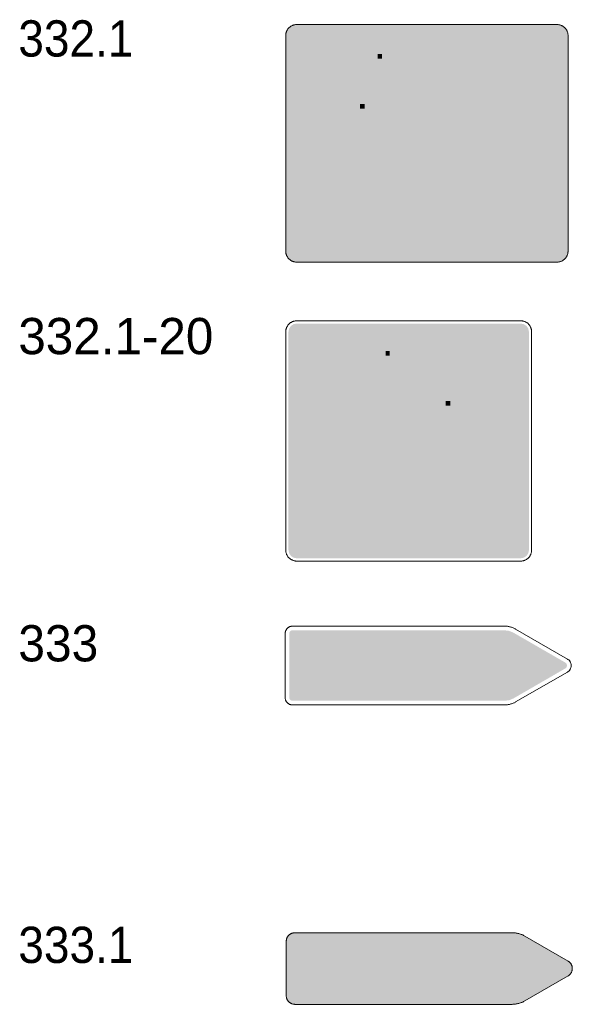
# Model space of a CAD drawing. Header units: millimetres. Extents: x 27 to 616, y -913 to 238.
# Tile 20 of 38: x 549 to 616, y -598 to -479. Entities that reach past the tile are written whole.
import ezdxf
from ezdxf.enums import TextEntityAlignment as Align

# ---------------------------------------------------------------- set-up
doc = ezdxf.new("R2010")
doc.units = ezdxf.units.MM
doc.header["$LTSCALE"] = 5
doc.linetypes.add('AUSGEZOGEN', pattern=[0])
doc.layers.add('Ebene_1', color=7, linetype='Continuous', true_color=0x000000)
doc.layers.add('Layer13', color=5, linetype='Continuous', true_color=0x0000ff)
doc.styles.add('Arial', font='arial.ttf')

msp = doc.modelspace()

# ---------------------------------------------------------------- hatches: boundary and pattern name
at = {"layer": 'Ebene_1', "linetype": 'AUSGEZOGEN', "lineweight": 18, "true_color": 0xffd500}
for points in [[(582.37, -508.1), (582.1, -508.07), (581.85, -507.99), (581.63, -507.87), (581.43, -507.71), (581.27, -507.52), (581.15, -507.29), (581.07, -507.04), (581.05, -506.78), (581.05, -480.59), (581.07, -480.32), (581.15, -480.07), (581.27, -479.85), (581.43, -479.65), (581.63, -479.49), (581.85, -479.37), (582.1, -479.29), (582.37, -479.27), (614.02, -479.27), (614.28, -479.29), (614.53, -479.37), (614.76, -479.49), (614.95, -479.65), (615.11, -479.85), (615.23, -480.07), (615.31, -480.32), (615.34, -480.59), (615.34, -506.78), (615.31, -507.04), (615.23, -507.29), (615.11, -507.52), (614.95, -507.71), (614.76, -507.87), (614.53, -507.99), (614.28, -508.07), (614.02, -508.1)], [(582.37, -507.27), (582.18, -507.23), (582.02, -507.13), (581.91, -506.97), (581.87, -506.78), (581.87, -480.59), (581.91, -480.4), (582.02, -480.24), (582.18, -480.13), (582.37, -480.09), (614.02, -480.09), (614.21, -480.13), (614.37, -480.24), (614.47, -480.4), (614.51, -480.59), (614.51, -506.78), (614.47, -506.97), (614.37, -507.13), (614.21, -507.23), (614.02, -507.27)], [(582.15, -598.2), (581.94, -598.17), (581.74, -598.11), (581.57, -598.02), (581.41, -597.89), (581.28, -597.74), (581.19, -597.56), (581.13, -597.36), (581.11, -597.15), (581.11, -590.55), (581.13, -590.34), (581.19, -590.14), (581.28, -589.97), (581.41, -589.81), (581.57, -589.68), (581.74, -589.59), (581.94, -589.53), (582.15, -589.51), (608.54, -589.51), (608.95, -589.53), (609.35, -589.61), (609.74, -589.74), (610.11, -589.92), (615.34, -592.95), (615.51, -593.07), (615.65, -593.22), (615.83, -593.58), (615.85, -593.98), (615.72, -594.37), (615.56, -594.59), (615.34, -594.75), (610.11, -597.78), (609.74, -597.96), (609.35, -598.09), (608.95, -598.17), (608.54, -598.2)], [(582.15, -597.5), (582.02, -597.47), (581.9, -597.4), (581.83, -597.29), (581.8, -597.15), (581.8, -590.55), (581.83, -590.41), (581.9, -590.3), (582.02, -590.23), (582.15, -590.2), (608.54, -590.2), (609.17, -590.28), (609.47, -590.39), (609.76, -590.53), (614.99, -593.55), (615.1, -593.64), (615.16, -593.76), (615.16, -593.89), (615.12, -594.03), (614.99, -594.15), (609.76, -597.17), (609.47, -597.32), (609.17, -597.42), (608.54, -597.5)]]:
    msp.add_hatch(color=40, dxfattribs=at).paths.add_polyline_path(points, flags=0)
at = {"layer": 'Ebene_1', "linetype": 'AUSGEZOGEN', "lineweight": 18, "true_color": 0x000000}
for points in [[(582.37, -507.77), (581.98, -507.69), (581.67, -507.48), (581.46, -507.16), (581.38, -506.78), (581.38, -480.59), (581.46, -480.2), (581.67, -479.89), (581.98, -479.68), (582.37, -479.6), (614.02, -479.6), (614.4, -479.68), (614.72, -479.89), (614.93, -480.2), (615.01, -480.59), (615.01, -506.78), (614.93, -507.16), (614.72, -507.48), (614.4, -507.69), (614.02, -507.77)], [(585.18, -486.7), (585.18, -482.85), (585.73, -482.85), (586.83, -485.36), (587.93, -482.85), (588.48, -482.85), (588.48, -486.7), (587.9, -486.7), (587.9, -484.26), (587.07, -486.15), (586.59, -486.15), (585.76, -484.26), (585.76, -486.7)], [(592.2, -482.85), (592.75, -482.85), (592.75, -483.4), (592.2, -483.4)], [(592.2, -483.95), (592.75, -483.95), (592.75, -486.7), (592.2, -486.7)], [(593.58, -486.7), (593.58, -483.95), (594.13, -483.95), (594.13, -484.26), (594.28, -484.11), (594.45, -484), (594.65, -483.94), (594.85, -483.91), (595.22, -483.99), (595.51, -484.19), (595.71, -484.48), (595.78, -484.84), (595.78, -486.7), (595.23, -486.7), (595.23, -485.02), (595.19, -484.8), (595.07, -484.63), (594.9, -484.51), (594.68, -484.46), (594.47, -484.51), (594.29, -484.63), (594.17, -484.8), (594.13, -485.02), (594.13, -486.7)], [(596.4, -486.7), (596.4, -486.26), (597.78, -484.43), (596.47, -484.43), (596.47, -483.95), (598.47, -483.95), (598.47, -484.36), (597.09, -486.19), (598.47, -486.19), (598.47, -486.7)], [(586.14, -492.76), (585.18, -488.91), (585.8, -488.91), (586.42, -491.66), (587.18, -488.91), (587.59, -488.91), (588.35, -491.66), (588.97, -488.91), (589.59, -488.91), (588.62, -492.76), (588.1, -492.76), (587.38, -489.97), (586.66, -492.76)], [(590.07, -488.91), (590.62, -488.91), (590.62, -489.46), (590.07, -489.46)], [(590.07, -490.01), (590.62, -490.01), (590.62, -492.76), (590.07, -492.76)], [(594.2, -492.32), (594.59, -491.93), (594.76, -492.07), (594.96, -492.18), (595.18, -492.25), (595.4, -492.27), (595.81, -492.19), (595.94, -492.09), (595.99, -491.94), (595.91, -491.75), (595.83, -491.69), (595.73, -491.66), (595.15, -491.62), (594.84, -491.55), (594.6, -491.37), (594.43, -491.11), (594.37, -490.8), (594.42, -490.53), (594.55, -490.29), (594.75, -490.11), (595, -490), (595.4, -489.95), (595.69, -489.97), (595.97, -490.05), (596.23, -490.16), (596.47, -490.32), (596.13, -490.75), (595.79, -490.57), (595.4, -490.5), (595.13, -490.53), (594.98, -490.63), (594.92, -490.8), (595, -490.99), (595.08, -491.05), (595.18, -491.08), (595.77, -491.11), (596.07, -491.19), (596.32, -491.37), (596.48, -491.63), (596.54, -491.94), (596.5, -492.19), (596.39, -492.41), (596.22, -492.59), (596, -492.71), (595.71, -492.79), (595.4, -492.82), (595.07, -492.79), (594.75, -492.69), (594.46, -492.53)], [(609, -492.76), (609, -490.01), (609.55, -490.01), (609.55, -490.32), (609.7, -490.17), (609.88, -490.06), (610.07, -490), (610.28, -489.97), (610.64, -490.05), (610.93, -490.25), (611.13, -490.54), (611.21, -490.9), (611.21, -492.76), (610.66, -492.76), (610.66, -491.08), (610.61, -490.86), (610.49, -490.69), (610.32, -490.57), (610.11, -490.52), (609.89, -490.57), (609.72, -490.69), (609.6, -490.86), (609.55, -491.08), (609.55, -492.76)], [(593.69, -503.31), (599.45, -497.78), (597.88, -496.82), (597.8, -496.74), (597.77, -496.63), (597.82, -496.49), (597.95, -496.42), (602.43, -495.52), (602.47, -495.52), (602.63, -495.58), (602.69, -495.74), (602.69, -495.78), (601.79, -500.26), (601.72, -500.39), (601.58, -500.44), (601.47, -500.41), (601.39, -500.33), (600.43, -498.76), (594.9, -504.52)], [(582.39, -544.06), (581.99, -543.98), (581.68, -543.77), (581.46, -543.45), (581.38, -543.06), (581.38, -516.56), (581.46, -516.17), (581.68, -515.85), (581.99, -515.64), (582.39, -515.56), (609.58, -515.56), (609.97, -515.64), (610.29, -515.85), (610.51, -516.17), (610.59, -516.56), (610.59, -543.06), (610.51, -543.45), (610.29, -543.77), (609.97, -543.98), (609.58, -544.06)], [(593.17, -518.88), (593.66, -518.88), (593.66, -519.44), (593.17, -519.44)], [(594.2, -521.96), (594.67, -521.89), (594.75, -522.14), (594.9, -522.33), (595.12, -522.44), (595.41, -522.48), (595.7, -522.44), (595.91, -522.34), (596.03, -522.2), (596.07, -522.03), (596.03, -521.88), (595.92, -521.77), (595.75, -521.7), (595.43, -521.61), (594.98, -521.48), (594.69, -521.37), (594.51, -521.26), (594.38, -521.1), (594.3, -520.92), (594.28, -520.72), (594.3, -520.54), (594.37, -520.37), (594.47, -520.22), (594.6, -520.1), (594.91, -519.96), (595.33, -519.9), (595.64, -519.92), (595.91, -520), (596.13, -520.11), (596.29, -520.26), (596.39, -520.45), (596.45, -520.7), (595.98, -520.76), (595.92, -520.57), (595.8, -520.42), (595.61, -520.33), (595.36, -520.3), (595.08, -520.32), (594.89, -520.41), (594.78, -520.53), (594.74, -520.66), (594.8, -520.83), (594.99, -520.96), (595.13, -521.01), (595.41, -521.08), (595.85, -521.21), (596.13, -521.31), (596.31, -521.42), (596.45, -521.56), (596.53, -521.75), (596.56, -521.97), (596.53, -522.21), (596.42, -522.43), (596.25, -522.62), (596.01, -522.76), (595.73, -522.85), (595.41, -522.87), (595.15, -522.86), (594.93, -522.82), (594.73, -522.74), (594.57, -522.64), (594.44, -522.52), (594.33, -522.36), (594.25, -522.17)], [(603.23, -522.81), (603.23, -519.96), (603.67, -519.96), (603.67, -520.4), (603.83, -520.15), (603.97, -520), (604.12, -519.92), (604.28, -519.9), (604.53, -519.94), (604.78, -520.06), (604.61, -520.5), (604.44, -520.43), (604.26, -520.4), (604.11, -520.42), (603.98, -520.49), (603.87, -520.61), (603.8, -520.76), (603.74, -521.03), (603.72, -521.32), (603.72, -522.81)], [(605.18, -522.81), (605.18, -520.34), (604.76, -520.34), (604.76, -519.96), (605.18, -519.96), (605.18, -519.66), (605.19, -519.41), (605.23, -519.24), (605.33, -519.07), (605.48, -518.93), (605.69, -518.84), (605.97, -518.82), (606.42, -518.86), (606.35, -519.28), (606.06, -519.26), (605.88, -519.28), (605.75, -519.35), (605.68, -519.49), (605.66, -519.7), (605.66, -519.96), (606.22, -519.96), (606.22, -520.34), (605.66, -520.34), (605.66, -522.81)], [(591.98, -522.81), (591.98, -522.39), (591.8, -522.6), (591.59, -522.75), (591.35, -522.84), (591.08, -522.87), (590.84, -522.85), (590.61, -522.78), (590.42, -522.67), (590.29, -522.54), (590.2, -522.37), (590.14, -522.18), (590.12, -521.99), (590.11, -521.73), (590.11, -519.96), (590.59, -519.96), (590.59, -521.54), (590.6, -521.86), (590.62, -522.05), (590.69, -522.22), (590.81, -522.35), (590.98, -522.43), (591.18, -522.46), (591.39, -522.43), (591.58, -522.35), (591.75, -522.22), (591.85, -522.05), (591.91, -521.81), (591.93, -521.49), (591.93, -519.96), (592.42, -519.96), (592.42, -522.81)], [(593.17, -519.97), (593.66, -519.97), (593.66, -522.81), (593.17, -522.81)], [(585.23, -528.88), (585.23, -524.98), (587.73, -524.98), (587.73, -525.54), (585.82, -525.54), (585.82, -526.65), (587.46, -526.65), (587.46, -527.17), (585.82, -527.17), (585.82, -528.32), (587.73, -528.32), (587.73, -528.88)], [(600.48, -524.98), (601.04, -524.98), (601.04, -525.54), (600.48, -525.54)], [(604.51, -528.88), (604.51, -524.98), (605.07, -524.98), (605.07, -526.41), (605.22, -526.26), (605.4, -526.15), (605.59, -526.08), (605.8, -526.06), (606.17, -526.13), (606.47, -526.33), (606.67, -526.63), (606.74, -527), (606.74, -528.88), (606.19, -528.88), (606.19, -527.17), (606.14, -526.96), (606.02, -526.78), (605.84, -526.66), (605.63, -526.62), (605.41, -526.66), (605.23, -526.78), (605.11, -526.96), (605.07, -527.17), (605.07, -528.88)], [(588.36, -528.88), (588.36, -526.09), (588.92, -526.09), (588.92, -526.41), (589.07, -526.26), (589.25, -526.15), (589.44, -526.08), (589.65, -526.06), (590.02, -526.13), (590.32, -526.33), (590.52, -526.63), (590.59, -527), (590.59, -528.88), (590.03, -528.88), (590.03, -527.17), (589.99, -526.96), (589.87, -526.78), (589.69, -526.66), (589.48, -526.62), (589.26, -526.66), (589.08, -526.78), (588.96, -526.96), (588.92, -527.17), (588.92, -528.88)], [(597.42, -528.88), (597.42, -526.09), (597.98, -526.09), (597.98, -526.41), (598.13, -526.26), (598.3, -526.15), (598.5, -526.08), (598.71, -526.06), (599.07, -526.13), (599.37, -526.33), (599.57, -526.63), (599.65, -527), (599.65, -528.88), (599.09, -528.88), (599.09, -527.17), (599.05, -526.96), (598.93, -526.78), (598.75, -526.66), (598.53, -526.62), (598.32, -526.66), (598.14, -526.78), (598.02, -526.96), (597.98, -527.17), (597.98, -528.88)], [(600.48, -526.09), (601.04, -526.09), (601.04, -528.88), (600.48, -528.88)], [(603.96, -528.46), (603.76, -528.65), (603.52, -528.8), (603.27, -528.88), (602.99, -528.91), (602.74, -528.89), (602.5, -528.82), (602.29, -528.7), (602.1, -528.55), (601.95, -528.36), (601.84, -528.15), (601.76, -527.91), (601.74, -527.66), (601.74, -527.31), (601.76, -527.06), (601.84, -526.82), (601.95, -526.61), (602.1, -526.43), (602.29, -526.27), (602.5, -526.16), (602.74, -526.08), (602.99, -526.06), (603.27, -526.09), (603.52, -526.18), (603.76, -526.32), (603.96, -526.51), (603.53, -526.87), (603.29, -526.68), (602.99, -526.61), (602.72, -526.67), (602.5, -526.82), (602.35, -527.04), (602.29, -527.31), (602.29, -527.66), (602.35, -527.93), (602.5, -528.15), (602.72, -528.3), (602.99, -528.36), (603.29, -528.29), (603.53, -528.11)], [(591.43, -539.55), (597.26, -533.96), (595.67, -532.99), (595.59, -532.9), (595.56, -532.8), (595.61, -532.65), (595.74, -532.58), (600.27, -531.67), (600.31, -531.67), (600.47, -531.73), (600.54, -531.89), (600.53, -531.93), (599.63, -536.46), (599.55, -536.59), (599.41, -536.64), (599.3, -536.62), (599.22, -536.54), (598.25, -534.94), (592.65, -540.77)], [(582.15, -597.93), (581.85, -597.87), (581.6, -597.7), (581.43, -597.46), (581.37, -597.15), (581.37, -590.55), (581.43, -590.24), (581.6, -590), (581.85, -589.83), (582.15, -589.77), (608.54, -589.77), (608.92, -589.79), (609.28, -589.87), (609.64, -589.99), (609.97, -590.15), (615.21, -593.17), (615.44, -593.38), (615.58, -593.65), (615.6, -593.95), (615.5, -594.24), (615.37, -594.4), (615.21, -594.53), (609.97, -597.55), (609.64, -597.72), (609.28, -597.84), (608.92, -597.91), (608.54, -597.93)], [(595.97, -595.68), (595.97, -593.49), (595.71, -593.49), (595.71, -593.07), (595.97, -593.07), (595.97, -592.68), (596.02, -592.42), (596.16, -592.22), (596.37, -592.08), (596.62, -592.03), (597.01, -592.03), (597.01, -592.52), (596.65, -592.52), (596.54, -592.56), (596.49, -592.68), (596.49, -593.07), (597.01, -593.07), (597.01, -593.49), (596.49, -593.49), (596.49, -595.68)], [(600.27, -595.68), (600.27, -592.03), (600.79, -592.03), (600.79, -593.36), (601.06, -593.14), (601.38, -593.04), (601.72, -593.07), (602.03, -593.23), (602.17, -593.37), (602.27, -593.54), (602.33, -593.72), (602.36, -593.92), (602.36, -595.68), (601.83, -595.68), (601.83, -594.08), (601.79, -593.88), (601.68, -593.71), (601.52, -593.6), (601.31, -593.56), (601.11, -593.6), (600.94, -593.71), (600.83, -593.88), (600.79, -594.08), (600.79, -595.68)], [(606.33, -595.68), (606, -595.68), (605.78, -595.63), (605.59, -595.5), (605.47, -595.32), (605.42, -595.09), (605.42, -593.49), (605.16, -593.49), (605.16, -593.07), (605.42, -593.07), (605.42, -592.29), (605.94, -592.29), (605.94, -593.07), (606.33, -593.07), (606.33, -593.49), (605.94, -593.49), (605.94, -595.02), (605.99, -595.14), (606.1, -595.19), (606.33, -595.19)], [(592.39, -595.68), (591.86, -595.68), (591.86, -595.38), (591.59, -595.6), (591.27, -595.7), (590.94, -595.67), (590.63, -595.51), (590.49, -595.37), (590.39, -595.21), (590.32, -595.02), (590.3, -594.83), (590.3, -593.07), (590.82, -593.07), (590.82, -594.66), (590.86, -594.87), (590.97, -595.03), (591.14, -595.14), (591.34, -595.19), (591.55, -595.14), (591.71, -595.03), (591.82, -594.87), (591.86, -594.66), (591.86, -593.07), (592.39, -593.07)], [(593.04, -595.26), (593.4, -594.89), (593.66, -595.08), (593.95, -595.18), (594.26, -595.2), (594.56, -595.14), (594.65, -595.08), (594.71, -595), (594.72, -594.8), (594.63, -594.68), (594.49, -594.63), (593.93, -594.6), (593.63, -594.52), (593.4, -594.34), (593.24, -594.08), (593.2, -593.77), (593.26, -593.52), (593.38, -593.31), (593.57, -593.15), (593.8, -593.06), (594.17, -593.01), (594.53, -593.05), (594.87, -593.17), (595.19, -593.37), (594.86, -593.77), (594.65, -593.64), (594.42, -593.56), (594.17, -593.53), (593.92, -593.56), (593.83, -593.61), (593.76, -593.68), (593.73, -593.88), (593.81, -594.02), (593.96, -594.08), (594.52, -594.11), (594.82, -594.19), (595.06, -594.38), (595.21, -594.63), (595.25, -594.94), (595.2, -595.16), (595.1, -595.36), (594.94, -595.52), (594.75, -595.62), (594.29, -595.72), (593.84, -595.69), (593.41, -595.54)], [(603.14, -595.68), (603.14, -593.07), (603.66, -593.07), (603.66, -593.36), (603.93, -593.14), (604.25, -593.04), (604.59, -593.07), (604.9, -593.23), (604.53, -593.69), (604.35, -593.58), (604.15, -593.56), (603.96, -593.61), (603.79, -593.73), (603.69, -593.89), (603.66, -594.08), (603.66, -595.68)]]:
    msp.add_hatch(color=18, dxfattribs=at).paths.add_polyline_path(points, flags=0)
h = msp.add_hatch(color=18, dxfattribs=at)
h.paths.add_polyline_path([(591.38, -486.7), (590.83, -486.7), (590.83, -486.42), (590.74, -486.54), (590.62, -486.63), (590.34, -486.7), (590, -486.7), (589.68, -486.64), (589.41, -486.46), (589.24, -486.2), (589.17, -485.88), (589.24, -485.55), (589.41, -485.29), (589.68, -485.12), (590, -485.05), (590.83, -485.05), (590.83, -484.77), (590.75, -484.58), (590.57, -484.47), (590.27, -484.44), (589.98, -484.47), (589.85, -484.53), (589.76, -484.64), (589.32, -484.29), (589.56, -484.05), (589.88, -483.93), (590.27, -483.89), (590.66, -483.93), (590.95, -484.03), (591.17, -484.22), (591.32, -484.48), (591.38, -484.77)], flags=0)
h.paths.add_polyline_path([(590.83, -485.5), (590.03, -485.5), (589.9, -485.53), (589.79, -485.6), (589.72, -485.71), (589.69, -485.84), (589.72, -485.98), (589.79, -486.09), (589.9, -486.16), (590.03, -486.19), (590.48, -486.19), (590.61, -486.16), (590.72, -486.09), (590.8, -485.98), (590.83, -485.84)], flags=0)
h = msp.add_hatch(color=18, dxfattribs=at)
h.paths.add_polyline_path([(593.65, -491.59), (591.93, -491.59), (591.93, -491.66), (591.95, -491.83), (592.03, -491.99), (592.14, -492.12), (592.29, -492.2), (592.58, -492.26), (592.9, -492.19), (593.17, -491.99), (593.58, -492.35), (593.38, -492.54), (593.13, -492.69), (592.86, -492.78), (592.58, -492.81), (592.33, -492.79), (592.09, -492.72), (591.8, -492.54), (591.57, -492.3), (591.43, -492), (591.38, -491.66), (591.38, -491.11), (591.4, -490.88), (591.47, -490.67), (591.57, -490.47), (591.71, -490.31), (591.88, -490.17), (592.07, -490.06), (592.28, -490), (592.51, -489.97), (592.74, -490), (592.95, -490.06), (593.15, -490.17), (593.32, -490.31), (593.45, -490.47), (593.56, -490.67), (593.63, -490.88), (593.65, -491.11)], flags=0)
h.paths.add_polyline_path([(591.93, -491.11), (593.1, -491.11), (593.05, -490.88), (592.93, -490.7), (592.74, -490.57), (592.51, -490.52), (592.28, -490.57), (592.1, -490.7), (591.97, -490.88)], flags=0)
h = msp.add_hatch(color=18, dxfattribs=at)
h.paths.add_polyline_path([(597.23, -492.76), (597.23, -488.91), (597.78, -488.91), (597.78, -490.32), (597.93, -490.17), (598.1, -490.06), (598.3, -490), (598.5, -489.97), (598.86, -490.05), (599.16, -490.25), (599.36, -490.54), (599.43, -490.9), (599.43, -491.87), (599.36, -492.23), (599.16, -492.52), (598.86, -492.72), (598.5, -492.8), (598.3, -492.77), (598.1, -492.71), (597.93, -492.6), (597.78, -492.45), (597.78, -492.76)], flags=0)
h.paths.add_polyline_path([(597.78, -491.7), (597.82, -491.91), (597.94, -492.09), (598.12, -492.2), (598.33, -492.25), (598.54, -492.2), (598.72, -492.09), (598.84, -491.91), (598.88, -491.7), (598.88, -491.08), (598.84, -490.86), (598.72, -490.69), (598.54, -490.57), (598.33, -490.52), (598.12, -490.57), (597.94, -490.69), (597.82, -490.86), (597.78, -491.08)], flags=0)
h = msp.add_hatch(color=18, dxfattribs=at)
h.paths.add_polyline_path([(602.26, -492.76), (601.7, -492.76), (601.7, -492.48), (601.62, -492.6), (601.5, -492.69), (601.22, -492.76), (600.88, -492.76), (600.56, -492.7), (600.29, -492.52), (600.12, -492.26), (600.05, -491.94), (600.12, -491.61), (600.29, -491.35), (600.56, -491.17), (600.88, -491.11), (601.7, -491.11), (601.7, -490.83), (601.63, -490.64), (601.45, -490.53), (601.15, -490.5), (600.86, -490.53), (600.73, -490.59), (600.63, -490.7), (600.2, -490.35), (600.44, -490.11), (600.76, -489.99), (601.15, -489.95), (601.54, -489.99), (601.83, -490.09), (602.05, -490.28), (602.2, -490.54), (602.26, -490.83)], flags=0)
h.paths.add_polyline_path([(601.7, -491.56), (600.91, -491.56), (600.78, -491.58), (600.67, -491.66), (600.6, -491.77), (600.57, -491.9), (600.6, -492.04), (600.67, -492.15), (600.78, -492.22), (600.91, -492.25), (601.36, -492.25), (601.49, -492.22), (601.6, -492.15), (601.68, -492.04), (601.7, -491.9)], flags=0)
h = msp.add_hatch(color=18, dxfattribs=at)
h.paths.add_polyline_path([(605.22, -492.76), (604.67, -492.76), (604.67, -492.45), (604.52, -492.6), (604.34, -492.71), (604.15, -492.77), (603.94, -492.8), (603.58, -492.72), (603.29, -492.52), (603.09, -492.23), (603.01, -491.87), (603.01, -490.9), (603.09, -490.54), (603.29, -490.25), (603.58, -490.05), (603.94, -489.97), (604.15, -490), (604.34, -490.06), (604.52, -490.17), (604.67, -490.32), (604.67, -488.91), (605.22, -488.91)], flags=0)
h.paths.add_polyline_path([(604.67, -491.7), (604.67, -491.08), (604.62, -490.86), (604.5, -490.69), (604.33, -490.57), (604.11, -490.52), (603.9, -490.57), (603.73, -490.69), (603.61, -490.86), (603.56, -491.08), (603.56, -491.7), (603.61, -491.91), (603.73, -492.09), (603.9, -492.2), (604.11, -492.25), (604.33, -492.2), (604.5, -492.09), (604.62, -491.91)], flags=0)
h = msp.add_hatch(color=18, dxfattribs=at)
h.paths.add_polyline_path([(608.25, -491.59), (606.52, -491.59), (606.52, -491.66), (606.55, -491.83), (606.62, -491.99), (606.74, -492.12), (606.89, -492.2), (607.18, -492.26), (607.5, -492.19), (607.76, -491.99), (608.18, -492.35), (607.97, -492.54), (607.73, -492.69), (607.46, -492.78), (607.18, -492.81), (606.93, -492.79), (606.69, -492.72), (606.39, -492.54), (606.17, -492.3), (606.02, -492), (605.97, -491.66), (605.97, -491.11), (606, -490.88), (606.06, -490.67), (606.17, -490.47), (606.31, -490.31), (606.47, -490.17), (606.67, -490.06), (606.88, -490), (607.11, -489.97), (607.34, -490), (607.55, -490.06), (607.74, -490.17), (607.91, -490.31), (608.05, -490.47), (608.16, -490.67), (608.22, -490.88), (608.25, -491.11)], flags=0)
h.paths.add_polyline_path([(606.52, -491.11), (607.7, -491.11), (607.65, -490.88), (607.52, -490.7), (607.34, -490.57), (607.11, -490.52), (606.88, -490.57), (606.7, -490.7), (606.57, -490.88)], flags=0)
at = {"layer": 'Ebene_1', "linetype": 'AUSGEZOGEN', "lineweight": 18, "true_color": 0xfffffe}
for points in [[(582.39, -543.56), (582.19, -543.52), (582.03, -543.41), (581.92, -543.25), (581.88, -543.06), (581.88, -516.56), (581.92, -516.37), (582.03, -516.21), (582.19, -516.1), (582.39, -516.06), (609.58, -516.06), (609.78, -516.1), (609.94, -516.21), (610.05, -516.37), (610.09, -516.56), (610.09, -543.06), (610.05, -543.25), (609.94, -543.41), (609.78, -543.52), (609.58, -543.56)], [(595.15, -559.19), (595.15, -556.66), (594.85, -556.66), (594.85, -556.16), (595.15, -556.16), (595.15, -555.71), (595.21, -555.42), (595.37, -555.18), (595.61, -555.02), (595.9, -554.96), (596.36, -554.96), (596.36, -555.52), (595.94, -555.52), (595.81, -555.58), (595.75, -555.71), (595.75, -556.16), (596.36, -556.16), (596.36, -556.66), (595.75, -556.66), (595.75, -559.19)], [(600.14, -559.19), (600.14, -554.96), (600.74, -554.96), (600.74, -556.51), (600.9, -556.35), (601.09, -556.23), (601.31, -556.15), (601.53, -556.13), (601.93, -556.21), (602.25, -556.43), (602.47, -556.75), (602.55, -557.15), (602.55, -559.19), (601.95, -559.19), (601.95, -557.34), (601.9, -557.1), (601.77, -556.91), (601.58, -556.78), (601.34, -556.73), (601.11, -556.78), (600.92, -556.91), (600.79, -557.1), (600.74, -557.34), (600.74, -559.19)], [(603.46, -559.19), (603.46, -556.16), (604.06, -556.16), (604.06, -556.51), (604.23, -556.35), (604.42, -556.23), (604.63, -556.15), (604.86, -556.13), (605.2, -556.19), (605.5, -556.35), (605.07, -556.88), (604.88, -556.77), (604.67, -556.73), (604.43, -556.78), (604.24, -556.91), (604.11, -557.1), (604.06, -557.34), (604.06, -559.19), (603.46, -559.19), (607.16, -559.19), (606.78, -559.19), (606.52, -559.13), (606.3, -558.99), (606.16, -558.77), (606.1, -558.51), (606.1, -556.66), (605.8, -556.66), (605.8, -556.16), (606.1, -556.16), (606.1, -555.26), (606.71, -555.26), (606.71, -556.16), (607.16, -556.16), (607.16, -556.66), (606.71, -556.66), (606.71, -558.43), (606.76, -558.57), (606.9, -558.62), (607.16, -558.62), (607.16, -559.19)], [(590.99, -559.19), (590.39, -559.19), (590.39, -558.85), (590.23, -559.01), (590.03, -559.13), (589.82, -559.2), (589.59, -559.22), (589.2, -559.14), (588.87, -558.93), (588.66, -558.6), (588.58, -558.2), (588.58, -556.16), (589.18, -556.16), (589.18, -558.02), (589.23, -558.25), (589.36, -558.44), (589.55, -558.57), (589.78, -558.62), (590.02, -558.57), (590.21, -558.44), (590.34, -558.25), (590.39, -558.02), (590.39, -556.16), (590.99, -556.16)], [(591.75, -558.7), (592.17, -558.27), (592.37, -558.43), (592.59, -558.55), (592.82, -558.62), (593.07, -558.64), (593.52, -558.56), (593.66, -558.45), (593.71, -558.28), (593.69, -558.17), (593.63, -558.07), (593.54, -558.01), (593.43, -557.98), (592.79, -557.94), (592.45, -557.85), (592.18, -557.65), (592, -557.37), (591.94, -557.03), (591.99, -556.73), (592.13, -556.47), (592.35, -556.27), (592.63, -556.15), (593.07, -556.1), (593.39, -556.13), (593.69, -556.21), (593.98, -556.33), (594.24, -556.51), (593.86, -556.98), (593.49, -556.78), (593.07, -556.7), (592.77, -556.74), (592.61, -556.85), (592.54, -557.03), (592.56, -557.15), (592.62, -557.24), (592.71, -557.31), (592.83, -557.34), (593.47, -557.38), (593.8, -557.46), (594.07, -557.66), (594.25, -557.94), (594.32, -558.28), (594.28, -558.55), (594.16, -558.8), (593.97, -558.99), (593.73, -559.13), (593.41, -559.22), (593.07, -559.25), (592.7, -559.21), (592.36, -559.11), (592.03, -558.94)]]:
    msp.add_hatch(color=7, dxfattribs=at).paths.add_polyline_path(points, flags=0)
at = {"layer": 'Ebene_1', "linetype": 'AUSGEZOGEN', "lineweight": 18, "true_color": 0x000000}
h = msp.add_hatch(color=18, dxfattribs=at)
h.paths.add_polyline_path([(586.22, -522.81), (586.22, -518.88), (587.57, -518.88), (587.97, -518.9), (588.27, -518.94), (588.58, -519.05), (588.85, -519.22), (589.12, -519.52), (589.31, -519.89), (589.43, -520.33), (589.47, -520.82), (589.44, -521.25), (589.36, -521.62), (589.24, -521.93), (589.09, -522.19), (588.92, -522.39), (588.73, -522.55), (588.52, -522.66), (588.27, -522.74), (587.97, -522.79), (587.64, -522.81)], flags=0)
h.paths.add_polyline_path([(586.74, -522.35), (587.58, -522.35), (587.92, -522.33), (588.19, -522.27), (588.38, -522.19), (588.54, -522.07), (588.7, -521.85), (588.83, -521.57), (588.9, -521.23), (588.93, -520.82), (588.92, -520.53), (588.88, -520.27), (588.82, -520.05), (588.73, -519.87), (588.5, -519.59), (588.24, -519.43), (587.96, -519.37), (587.56, -519.35), (586.74, -519.35)], flags=0)
h = msp.add_hatch(color=18, dxfattribs=at)
h.paths.add_polyline_path([(598.98, -522.81), (598.98, -522.45), (598.83, -522.64), (598.65, -522.77), (598.43, -522.85), (598.19, -522.87), (597.86, -522.83), (597.56, -522.69), (597.31, -522.46), (597.12, -522.16), (597, -521.8), (596.96, -521.39), (597, -520.98), (597.1, -520.62), (597.28, -520.31), (597.53, -520.09), (597.83, -519.95), (598.16, -519.9), (598.41, -519.93), (598.62, -520.01), (598.8, -520.13), (598.95, -520.29), (598.95, -518.88), (599.43, -518.88), (599.43, -522.81)], flags=0)
h.paths.add_polyline_path([(597.46, -521.39), (597.47, -521.65), (597.51, -521.87), (597.59, -522.06), (597.69, -522.21), (597.94, -522.41), (598.23, -522.48), (598.52, -522.41), (598.77, -522.22), (598.86, -522.07), (598.93, -521.89), (598.98, -521.68), (598.99, -521.43), (598.98, -521.16), (598.93, -520.92), (598.86, -520.73), (598.76, -520.57), (598.51, -520.37), (598.21, -520.3), (597.91, -520.37), (597.67, -520.56), (597.58, -520.71), (597.51, -520.9), (597.47, -521.13)], flags=0)
h = msp.add_hatch(color=18, dxfattribs=at)
h.paths.add_polyline_path([(600.01, -521.39), (600.03, -521.02), (600.12, -520.7), (600.25, -520.43), (600.45, -520.22), (600.64, -520.08), (600.85, -519.98), (601.09, -519.92), (601.34, -519.9), (601.62, -519.92), (601.88, -520), (602.1, -520.12), (602.3, -520.28), (602.46, -520.5), (602.58, -520.74), (602.65, -521.03), (602.67, -521.35), (602.63, -521.84), (602.51, -522.21), (602.31, -522.49), (602.03, -522.7), (601.7, -522.83), (601.34, -522.87), (601.06, -522.85), (600.8, -522.78), (600.57, -522.66), (600.38, -522.49), (600.21, -522.28), (600.1, -522.02), (600.03, -521.73)], flags=0)
h.paths.add_polyline_path([(600.5, -521.39), (600.52, -521.64), (600.56, -521.87), (600.64, -522.05), (600.74, -522.21), (601.01, -522.41), (601.34, -522.48), (601.67, -522.41), (601.94, -522.21), (602.04, -522.05), (602.12, -521.86), (602.16, -521.63), (602.18, -521.37), (602.16, -521.12), (602.12, -520.91), (602.04, -520.72), (601.94, -520.57), (601.67, -520.37), (601.34, -520.3), (601.01, -520.37), (600.74, -520.57), (600.64, -520.72), (600.56, -520.91), (600.52, -521.13)], flags=0)
h = msp.add_hatch(color=18, dxfattribs=at)
h.paths.add_polyline_path([(593.59, -528.88), (593.03, -528.88), (593.03, -528.56), (592.88, -528.71), (592.7, -528.82), (592.51, -528.89), (592.3, -528.91), (591.93, -528.84), (591.63, -528.64), (591.43, -528.34), (591.36, -527.97), (591.36, -527), (591.43, -526.63), (591.63, -526.33), (591.93, -526.13), (592.3, -526.06), (592.51, -526.08), (592.7, -526.15), (592.88, -526.26), (593.03, -526.41), (593.03, -524.98), (593.59, -524.98)], flags=0)
h.paths.add_polyline_path([(593.03, -527.8), (593.03, -527.17), (592.99, -526.96), (592.87, -526.78), (592.69, -526.66), (592.47, -526.61), (592.26, -526.66), (592.08, -526.78), (591.96, -526.96), (591.92, -527.17), (591.92, -527.8), (591.96, -528.02), (592.08, -528.19), (592.26, -528.31), (592.47, -528.36), (592.69, -528.31), (592.87, -528.19), (592.99, -528.02)], flags=0)
h = msp.add_hatch(color=18, dxfattribs=at)
h.paths.add_polyline_path([(596.65, -527.7), (594.91, -527.7), (594.91, -527.76), (594.94, -527.94), (595.01, -528.1), (595.13, -528.22), (595.28, -528.31), (595.57, -528.37), (595.9, -528.3), (596.16, -528.1), (596.59, -528.46), (596.38, -528.66), (596.13, -528.81), (595.86, -528.9), (595.57, -528.93), (595.32, -528.9), (595.08, -528.83), (594.78, -528.66), (594.55, -528.41), (594.4, -528.11), (594.35, -527.76), (594.35, -527.21), (594.38, -526.98), (594.44, -526.76), (594.55, -526.56), (594.69, -526.39), (594.86, -526.25), (595.05, -526.15), (595.27, -526.08), (595.5, -526.06), (595.73, -526.08), (595.95, -526.15), (596.14, -526.25), (596.31, -526.39), (596.46, -526.56), (596.56, -526.76), (596.63, -526.98), (596.65, -527.21)], flags=0)
h.paths.add_polyline_path([(594.91, -527.21), (596.09, -527.21), (596.05, -526.98), (595.92, -526.79), (595.73, -526.66), (595.5, -526.62), (595.27, -526.66), (595.08, -526.79), (594.96, -526.98)], flags=0)
at = {"layer": 'Ebene_1', "linetype": 'AUSGEZOGEN', "lineweight": 18, "true_color": 0xfffffe}
h = msp.add_hatch(color=7, dxfattribs=at)
h.paths.add_polyline_path([(584.5, -559.19), (586.04, -554.96), (586.57, -554.96), (588.12, -559.19), (587.44, -559.19), (587.12, -558.24), (585.49, -558.24), (585.18, -559.19)], flags=0)
h.paths.add_polyline_path([(585.68, -557.68), (586.93, -557.68), (586.31, -555.82)], flags=0)
h = msp.add_hatch(color=7, dxfattribs=at)
h.paths.add_polyline_path([(599.23, -559.19), (598.62, -559.19), (598.62, -558.88), (598.53, -559), (598.4, -559.1), (598.26, -559.17), (598.09, -559.19), (597.72, -559.19), (597.36, -559.12), (597.08, -558.92), (596.88, -558.63), (596.81, -558.28), (596.88, -557.93), (597.08, -557.64), (597.36, -557.44), (597.72, -557.37), (598.62, -557.37), (598.62, -557.07), (598.6, -556.95), (598.54, -556.85), (598.46, -556.78), (598.34, -556.74), (598.02, -556.71), (597.7, -556.74), (597.55, -556.8), (597.45, -556.92), (596.97, -556.54), (597.09, -556.4), (597.24, -556.28), (597.59, -556.14), (598.02, -556.1), (598.45, -556.14), (598.76, -556.26), (599.01, -556.46), (599.17, -556.74), (599.23, -557.07)], flags=0)
h.paths.add_polyline_path([(598.62, -557.87), (597.76, -557.87), (597.61, -557.89), (597.49, -557.98), (597.41, -558.1), (597.38, -558.24), (597.41, -558.39), (597.49, -558.51), (597.61, -558.59), (597.76, -558.62), (598.25, -558.62), (598.39, -558.59), (598.51, -558.51), (598.59, -558.39), (598.62, -558.24)], flags=0)
at = {"layer": 'Ebene_1', "linetype": 'AUSGEZOGEN', "lineweight": 18, "true_color": 0x000000}
h = msp.add_hatch(color=18, dxfattribs=at)
h.paths.add_polyline_path([(586.78, -595.68), (588.12, -592.03), (588.58, -592.03), (589.91, -595.68), (589.32, -595.68), (589.05, -594.86), (587.64, -594.86), (587.37, -595.68)], flags=0)
h.paths.add_polyline_path([(587.81, -594.37), (588.88, -594.37), (588.35, -592.78)], flags=0)
h = msp.add_hatch(color=18, dxfattribs=at)
h.paths.add_polyline_path([(599.49, -595.68), (598.97, -595.68), (598.97, -595.41), (598.78, -595.6), (598.51, -595.68), (598.18, -595.68), (597.88, -595.61), (597.63, -595.45), (597.46, -595.2), (597.4, -594.89), (597.46, -594.59), (597.63, -594.34), (597.88, -594.17), (598.18, -594.11), (598.97, -594.11), (598.97, -593.85), (598.9, -593.66), (598.73, -593.56), (598.17, -593.56), (598.04, -593.62), (597.96, -593.72), (597.54, -593.39), (597.77, -593.17), (598.08, -593.05), (598.45, -593.02), (598.81, -593.05), (599.08, -593.15), (599.3, -593.33), (599.44, -593.57), (599.49, -593.85)], flags=0)
h.paths.add_polyline_path([(598.97, -594.53), (598.22, -594.53), (598.09, -594.56), (597.99, -594.63), (597.92, -594.73), (597.89, -594.86), (597.92, -594.99), (597.99, -595.09), (598.09, -595.16), (598.22, -595.19), (598.64, -595.19), (598.77, -595.16), (598.87, -595.09), (598.94, -594.99), (598.97, -594.86)], flags=0)
at = {"layer": 'Layer13', "linetype": 'AUSGEZOGEN', "lineweight": 18, "true_color": 0x0000ff}
msp.add_hatch(color=5, dxfattribs=at).paths.add_polyline_path([(581.88, -561.35), (581.72, -561.32), (581.59, -561.23), (581.5, -561.11), (581.47, -560.95), (581.47, -553.19), (581.5, -553.04), (581.59, -552.91), (581.72, -552.82), (581.88, -552.79), (607.61, -552.79), (608.19, -552.87), (608.72, -553.09), (615.02, -556.72), (615.17, -556.87), (615.22, -557.07), (615.17, -557.27), (615.02, -557.42), (608.72, -561.06), (608.19, -561.28), (607.61, -561.35)], flags=0)

# ---------------------------------------------------------------- linework, layer by layer
at = {"layer": 'Ebene_1', "color": 18, "linetype": 'AUSGEZOGEN', "lineweight": 18, "true_color": 0x000000}
for p, q in [((582.37, -479.27), (614.02, -479.27)), ((581.05, -506.78), (581.05, -480.59)), ((615.34, -480.59), (615.34, -506.78)), ((614.02, -508.1), (582.37, -508.1)), ((582.39, -515.23), (609.58, -515.23)), ((581.05, -543.06), (581.05, -516.56)), ((610.92, -516.56), (610.92, -543.06)), ((609.58, -544.39), (582.39, -544.39)), ((580.97, -560.95), (580.97, -553.19)), ((581.88, -552.29), (607.61, -552.29)), ((608.97, -552.65), (615.27, -556.29)), ((615.27, -557.86), (608.97, -561.49)), ((607.61, -561.86), (581.88, -561.86)), ((582.15, -589.51), (608.54, -589.51)), ((610.11, -589.92), (615.34, -592.95)), ((581.11, -597.15), (581.11, -590.55)), ((615.34, -594.75), (610.11, -597.78)), ((608.54, -598.2), (582.15, -598.2))]:
    msp.add_line(p, q, dxfattribs=at)
for points in [[(581.05, -480.59), (581.05, -480.52), (581.05, -480.45), (581.06, -480.39), (581.07, -480.32), (581.09, -480.26), (581.11, -480.2), (581.13, -480.13), (581.15, -480.07), (581.18, -480.02), (581.21, -479.96), (581.24, -479.9), (581.27, -479.85), (581.31, -479.8), (581.35, -479.75), (581.39, -479.7), (581.43, -479.65), (581.48, -479.61), (581.53, -479.57), (581.58, -479.53), (581.63, -479.49), (581.68, -479.46), (581.74, -479.43), (581.8, -479.4), (581.86, -479.37), (581.92, -479.35), (581.98, -479.33), (582.04, -479.31), (582.1, -479.29), (582.17, -479.28), (582.23, -479.27), (582.3, -479.27), (582.37, -479.27)], [(614.02, -479.27), (614.08, -479.27), (614.15, -479.27), (614.22, -479.28), (614.28, -479.29), (614.35, -479.31), (614.41, -479.33), (614.47, -479.35), (614.53, -479.37), (614.59, -479.4), (614.65, -479.43), (614.7, -479.46), (614.76, -479.49), (614.81, -479.53), (614.86, -479.57), (614.91, -479.61), (614.95, -479.65), (614.99, -479.7), (615.04, -479.75), (615.08, -479.8), (615.11, -479.85), (615.15, -479.9), (615.18, -479.96), (615.21, -480.02), (615.23, -480.07), (615.26, -480.13), (615.28, -480.2), (615.3, -480.26), (615.31, -480.32), (615.32, -480.39), (615.33, -480.45), (615.34, -480.52), (615.34, -480.59)], [(582.37, -508.1), (582.3, -508.1), (582.23, -508.09), (582.17, -508.08), (582.1, -508.07), (582.04, -508.06), (581.98, -508.04), (581.92, -508.02), (581.86, -507.99), (581.8, -507.97), (581.74, -507.94), (581.68, -507.91), (581.63, -507.87), (581.58, -507.84), (581.53, -507.8), (581.48, -507.76), (581.43, -507.71), (581.39, -507.67), (581.35, -507.62), (581.31, -507.57), (581.27, -507.52), (581.24, -507.46), (581.21, -507.41), (581.18, -507.35), (581.15, -507.29), (581.13, -507.23), (581.11, -507.17), (581.09, -507.11), (581.07, -507.04), (581.06, -506.98), (581.05, -506.91), (581.05, -506.84), (581.05, -506.78)], [(615.34, -506.78), (615.34, -506.84), (615.33, -506.91), (615.32, -506.98), (615.31, -507.04), (615.3, -507.11), (615.28, -507.17), (615.26, -507.23), (615.23, -507.29), (615.21, -507.35), (615.18, -507.41), (615.15, -507.46), (615.11, -507.52), (615.08, -507.57), (615.04, -507.62), (614.99, -507.67), (614.95, -507.71), (614.91, -507.76), (614.86, -507.8), (614.81, -507.84), (614.76, -507.87), (614.7, -507.91), (614.65, -507.94), (614.59, -507.97), (614.53, -507.99), (614.47, -508.02), (614.41, -508.04), (614.35, -508.06), (614.28, -508.07), (614.22, -508.08), (614.15, -508.09), (614.08, -508.1), (614.02, -508.1)], [(581.05, -516.56), (581.05, -516.49), (581.05, -516.43), (581.06, -516.36), (581.07, -516.29), (581.09, -516.23), (581.11, -516.17), (581.13, -516.1), (581.15, -516.04), (581.18, -515.98), (581.21, -515.93), (581.24, -515.87), (581.28, -515.82), (581.31, -515.76), (581.35, -515.71), (581.4, -515.66), (581.44, -515.62), (581.49, -515.57), (581.53, -515.53), (581.59, -515.49), (581.64, -515.45), (581.69, -515.42), (581.75, -515.39), (581.81, -515.36), (581.86, -515.33), (581.93, -515.31), (581.99, -515.29), (582.05, -515.27), (582.12, -515.25), (582.18, -515.24), (582.25, -515.23), (582.32, -515.23), (582.39, -515.23)], [(609.58, -515.23), (609.65, -515.23), (609.72, -515.23), (609.79, -515.24), (609.85, -515.25), (609.92, -515.27), (609.98, -515.29), (610.04, -515.31), (610.1, -515.33), (610.16, -515.36), (610.22, -515.39), (610.28, -515.42), (610.33, -515.45), (610.38, -515.49), (610.44, -515.53), (610.48, -515.57), (610.53, -515.62), (610.57, -515.66), (610.62, -515.71), (610.66, -515.76), (610.69, -515.82), (610.73, -515.87), (610.76, -515.93), (610.79, -515.98), (610.82, -516.04), (610.84, -516.1), (610.86, -516.17), (610.88, -516.23), (610.9, -516.29), (610.91, -516.36), (610.92, -516.43), (610.92, -516.49), (610.92, -516.56)], [(582.39, -544.39), (582.32, -544.39), (582.25, -544.39), (582.18, -544.38), (582.12, -544.37), (582.05, -544.35), (581.99, -544.33), (581.93, -544.31), (581.86, -544.29), (581.81, -544.26), (581.75, -544.23), (581.69, -544.2), (581.64, -544.17), (581.59, -544.13), (581.53, -544.09), (581.49, -544.05), (581.44, -544), (581.4, -543.96), (581.35, -543.91), (581.31, -543.86), (581.28, -543.8), (581.24, -543.75), (581.21, -543.69), (581.18, -543.64), (581.15, -543.58), (581.13, -543.52), (581.11, -543.45), (581.09, -543.39), (581.07, -543.33), (581.06, -543.26), (581.05, -543.19), (581.05, -543.13), (581.05, -543.06)], [(610.92, -543.06), (610.92, -543.13), (610.92, -543.19), (610.91, -543.26), (610.9, -543.33), (610.88, -543.39), (610.86, -543.45), (610.84, -543.52), (610.82, -543.58), (610.79, -543.64), (610.76, -543.69), (610.73, -543.75), (610.69, -543.8), (610.66, -543.86), (610.62, -543.91), (610.57, -543.96), (610.53, -544), (610.48, -544.05), (610.44, -544.09), (610.38, -544.13), (610.33, -544.17), (610.28, -544.2), (610.22, -544.23), (610.16, -544.26), (610.1, -544.29), (610.04, -544.31), (609.98, -544.33), (609.92, -544.35), (609.85, -544.37), (609.79, -544.38), (609.72, -544.39), (609.65, -544.39), (609.58, -544.39)], [(580.97, -553.19), (580.97, -553.15), (580.97, -553.1), (580.98, -553.06), (580.99, -553.01), (581, -552.97), (581.01, -552.92), (581.02, -552.88), (581.04, -552.84), (581.06, -552.8), (581.08, -552.76), (581.1, -552.72), (581.12, -552.69), (581.15, -552.65), (581.18, -552.62), (581.21, -552.58), (581.24, -552.55), (581.27, -552.52), (581.3, -552.49), (581.33, -552.47), (581.37, -552.44), (581.41, -552.42), (581.44, -552.4), (581.48, -552.38), (581.52, -552.36), (581.56, -552.34), (581.61, -552.33), (581.65, -552.32), (581.69, -552.31), (581.74, -552.3), (581.78, -552.29), (581.83, -552.29), (581.88, -552.29)], [(607.61, -552.29), (607.7, -552.29), (607.79, -552.29), (607.88, -552.3), (607.97, -552.31), (608.06, -552.32), (608.15, -552.34), (608.23, -552.36), (608.32, -552.38), (608.4, -552.4), (608.49, -552.43), (608.57, -552.46), (608.66, -552.49), (608.74, -552.53), (608.82, -552.57), (608.9, -552.61), (608.97, -552.65)], [(615.27, -556.29), (615.32, -556.32), (615.37, -556.35), (615.42, -556.39), (615.46, -556.43), (615.5, -556.48), (615.54, -556.52), (615.57, -556.57), (615.6, -556.62), (615.63, -556.67), (615.66, -556.72), (615.68, -556.78), (615.69, -556.84), (615.71, -556.89), (615.72, -556.95), (615.72, -557.01), (615.72, -557.07)], [(615.72, -557.07), (615.72, -557.13), (615.72, -557.19), (615.71, -557.25), (615.69, -557.31), (615.68, -557.36), (615.66, -557.42), (615.63, -557.47), (615.6, -557.52), (615.57, -557.57), (615.54, -557.62), (615.5, -557.67), (615.46, -557.71), (615.42, -557.75), (615.37, -557.79), (615.32, -557.82), (615.27, -557.86)], [(581.88, -561.86), (581.83, -561.86), (581.78, -561.85), (581.74, -561.85), (581.69, -561.84), (581.65, -561.83), (581.61, -561.82), (581.56, -561.8), (581.52, -561.79), (581.48, -561.77), (581.44, -561.75), (581.41, -561.73), (581.37, -561.7), (581.33, -561.68), (581.3, -561.65), (581.27, -561.62), (581.24, -561.59), (581.21, -561.56), (581.18, -561.53), (581.15, -561.49), (581.12, -561.46), (581.1, -561.42), (581.08, -561.38), (581.06, -561.34), (581.04, -561.3), (581.02, -561.26), (581.01, -561.22), (581, -561.18), (580.99, -561.13), (580.98, -561.09), (580.97, -561.04), (580.97, -561), (580.97, -560.95)], [(608.97, -561.49), (608.9, -561.54), (608.82, -561.58), (608.74, -561.61), (608.66, -561.65), (608.57, -561.68), (608.49, -561.71), (608.4, -561.74), (608.32, -561.76), (608.23, -561.79), (608.15, -561.8), (608.06, -561.82), (607.97, -561.83), (607.88, -561.84), (607.79, -561.85), (607.7, -561.86), (607.61, -561.86)], [(581.11, -590.55), (581.11, -590.49), (581.11, -590.44), (581.12, -590.39), (581.13, -590.34), (581.14, -590.29), (581.15, -590.24), (581.17, -590.19), (581.19, -590.14), (581.21, -590.1), (581.23, -590.05), (581.26, -590.01), (581.29, -589.97), (581.31, -589.93), (581.35, -589.89), (581.38, -589.85), (581.41, -589.81), (581.45, -589.78), (581.49, -589.74), (581.53, -589.71), (581.57, -589.69), (581.61, -589.66), (581.65, -589.63), (581.7, -589.61), (581.74, -589.59), (581.79, -589.57), (581.84, -589.55), (581.89, -589.54), (581.94, -589.53), (581.99, -589.52), (582.04, -589.51), (582.1, -589.51), (582.15, -589.51)], [(608.54, -589.51), (608.65, -589.51), (608.75, -589.51), (608.85, -589.52), (608.95, -589.53), (609.05, -589.55), (609.15, -589.57), (609.25, -589.59), (609.35, -589.61), (609.45, -589.64), (609.55, -589.67), (609.64, -589.71), (609.74, -589.74), (609.83, -589.78), (609.92, -589.83), (610.02, -589.87), (610.11, -589.92)], [(615.34, -592.95), (615.39, -592.98), (615.43, -593.01), (615.47, -593.04), (615.51, -593.07), (615.55, -593.11), (615.59, -593.14), (615.62, -593.18), (615.65, -593.22), (615.68, -593.26), (615.71, -593.3), (615.73, -593.35), (615.76, -593.39), (615.78, -593.44), (615.8, -593.48), (615.81, -593.53), (615.83, -593.58), (615.84, -593.63), (615.85, -593.68), (615.85, -593.73), (615.86, -593.78), (615.86, -593.83), (615.86, -593.88), (615.86, -593.93), (615.85, -593.98), (615.85, -594.03), (615.84, -594.08), (615.82, -594.13), (615.81, -594.18), (615.79, -594.23), (615.77, -594.28), (615.75, -594.32), (615.72, -594.37)], [(615.72, -594.37), (615.69, -594.43), (615.65, -594.49), (615.6, -594.54), (615.56, -594.59), (615.51, -594.63), (615.45, -594.68), (615.4, -594.72), (615.34, -594.75)], [(582.15, -598.2), (582.1, -598.19), (582.04, -598.19), (581.99, -598.18), (581.94, -598.17), (581.89, -598.16), (581.84, -598.15), (581.79, -598.13), (581.74, -598.11), (581.7, -598.09), (581.65, -598.07), (581.61, -598.04), (581.57, -598.02), (581.53, -597.99), (581.49, -597.96), (581.45, -597.92), (581.41, -597.89), (581.38, -597.85), (581.35, -597.82), (581.31, -597.78), (581.29, -597.74), (581.26, -597.69), (581.23, -597.65), (581.21, -597.6), (581.19, -597.56), (581.17, -597.51), (581.15, -597.46), (581.14, -597.41), (581.13, -597.36), (581.12, -597.31), (581.11, -597.26), (581.11, -597.21), (581.11, -597.15)], [(610.11, -597.78), (610.02, -597.83), (609.92, -597.87), (609.83, -597.92), (609.74, -597.96), (609.64, -597.99), (609.55, -598.03), (609.45, -598.06), (609.35, -598.09), (609.25, -598.11), (609.15, -598.14), (609.05, -598.15), (608.95, -598.17), (608.85, -598.18), (608.75, -598.19), (608.65, -598.19), (608.54, -598.2)]]:
    msp.add_lwpolyline(points, dxfattribs=at)

# ---------------------------------------------------------------- texts
at = {"layer": 'Ebene_1', "color": 18, "linetype": 'AUSGEZOGEN', "lineweight": 18, "true_color": 0x000000, "style": 'Arial'}
for s, width, p, p2 in [('332.1', 0.909794, (548.56, -483.15), (562.54, -483.15)), ('332.1-20', 0.977128, (548.56, -519.28), (572.25, -519.28)), ('333', 0.947595, (548.56, -556.57), (558.27, -556.57)), ('333.1', 0.909794, (548.56, -593.18), (562.54, -593.18))]:
    msp.add_text(s, height=4.401, dxfattribs=dict(at, width=width)).set_placement(p, p2, align=Align.FIT)

doc.saveas('drawing.dxf')
